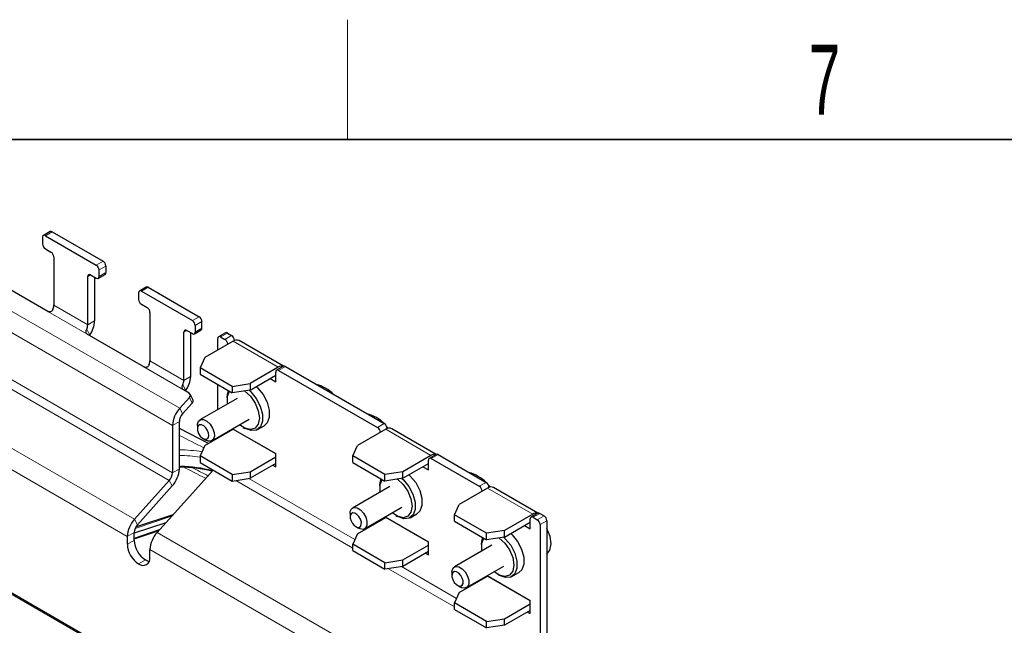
# Paper-space layout 'Blatt4' of a CAD drawing. Header units: millimetres. Extents: x 5 to 418, y 2 to 292.
# Tile 78 of 79: x 296 to 345, y 258 to 288. Entities that reach past the tile are written whole.
import ezdxf

# ---------------------------------------------------------------- set-up
doc = ezdxf.new("R2010")
doc.units = ezdxf.units.MM
doc.layers.add('SLD-0', color=7, linetype='Continuous')
doc.styles.add('SLDTEXTSTYLE0', font='TXT', dxfattribs={"width": 0.605})

psp = doc.layouts.new('Blatt4')

# ---------------------------------------------------------------- linework, layer by layer
at = {"color": 7, "linetype": 'Continuous', "lineweight": 25}
for p, q in [((297.618, 277.902), (297.278, 277.706)), ((297.718, 277.892), (300.263, 276.423)), ((297.237, 277.615), (297.237, 277.288)), ((297.378, 277.696), (299.924, 276.227)), ((297.378, 277.043), (297.661, 276.88)), ((297.802, 276.635), (297.802, 274.217)), ((300.065, 275.655), (300.065, 275.982)), ((300.405, 276.178), (300.405, 275.851)), ((299.5, 273.237), (299.5, 275.655)), ((299.641, 275.737), (299.924, 275.573)), ((299.839, 275.622), (299.839, 273.433)), ((300.024, 275.564), (300.363, 275.76)), ((297.498, 273.908), (295.518, 275.051)), ((302.045, 274.839), (302.045, 274.512)), ((302.426, 275.126), (302.087, 274.93)), ((302.187, 274.92), (304.732, 273.451)), ((302.526, 275.116), (305.072, 273.647)), ((302.187, 274.267), (302.469, 274.104)), ((302.611, 273.859), (302.611, 271.441)), ((305.213, 273.075), (305.213, 273.402)), ((304.308, 270.461), (304.308, 272.879)), ((304.449, 272.961), (304.732, 272.798)), ((304.832, 272.788), (305.172, 272.984)), ((304.874, 273.206), (304.874, 272.879)), ((302.306, 271.132), (299.478, 272.765)), ((299.601, 272.73), (299.586, 272.702)), ((304.647, 272.847), (304.647, 270.657)), ((306.769, 272.422), (305.355, 271.606)), ((306.005, 271.981), (306.005, 272.553)), ((306.386, 272.84), (306.046, 272.644)), ((306.146, 272.635), (306.358, 272.512)), ((306.486, 272.83), (306.698, 272.708)), ((306.839, 272.463), (306.839, 272.456)), ((309.29, 271.17), (307.069, 272.452)), ((305.355, 271.606), (305.116, 271.091)), ((306.725, 270.162), (305.116, 271.091)), ((305.116, 271.091), (305.116, 270.764)), ((309.032, 271.116), (307.617, 270.3)), ((309.285, 271.167), (308.945, 270.971)), ((309.045, 270.961), (313.995, 268.103)), ((309.385, 271.157), (314.335, 268.299)), ((305.116, 270.764), (306.725, 269.835)), ((307.617, 269.973), (308.904, 270.716)), ((308.621, 270.553), (308.904, 270.389)), ((308.904, 270.389), (308.904, 270.879)), ((304.569, 269.826), (304.286, 269.989)), ((304.409, 269.955), (304.395, 269.926)), ((306.005, 269), (306.005, 270.251)), ((306.725, 270.162), (307.617, 270.3)), ((306.725, 270.162), (306.725, 269.835)), ((307.617, 269.973), (306.725, 269.835)), ((307.617, 270.3), (307.617, 269.973)), ((304.582, 269.601), (304.101, 269.065)), ((304.761, 269.504), (304.618, 269.776)), ((306.978, 269.562), (305.111, 268.484)), ((306.472, 269.605), (306.472, 269.507)), ((304.245, 268.793), (304.725, 269.329)), ((306.493, 269.282), (306.485, 269.328)), ((305.711, 267.445), (307.578, 268.522)), ((303.742, 268.206), (303.742, 265.845)), ((304.082, 266.041), (304.082, 268.402)), ((305.544, 267.306), (304.082, 268.052)), ((304.987, 268.209), (304.987, 268.046)), ((305.355, 267.197), (306.769, 268.013)), ((306.746, 268.042), (308.904, 266.797)), ((306.769, 268.013), (306.782, 268.021)), ((307.278, 268.111), (307.362, 268.062)), ((307.992, 268), (308.332, 268.196)), ((314.406, 268.014), (312.991, 267.197)), ((314.476, 268.054), (314.476, 268.048)), ((316.927, 266.761), (314.706, 268.044)), ((305.27, 267.556), (305.411, 267.475)), ((306.005, 267.572), (306.005, 267.614)), ((306.5, 267.858), (306.5, 267.9)), ((305.355, 267.197), (305.116, 266.682)), ((312.752, 266.682), (312.991, 267.197)), ((306.725, 265.752), (305.116, 266.682)), ((305.116, 266.682), (305.116, 266.355)), ((307.617, 265.89), (308.904, 266.633)), ((308.904, 266.143), (308.904, 266.797)), ((314.362, 265.753), (312.752, 266.682)), ((312.752, 266.356), (312.752, 266.682)), ((316.668, 266.708), (315.254, 265.891)), ((316.541, 265.981), (316.541, 266.471)), ((316.922, 266.758), (316.582, 266.562)), ((316.682, 266.552), (319.086, 265.164)), ((317.022, 266.748), (319.426, 265.36)), ((302.97, 262.86), (305.766, 265.979)), ((305.116, 266.355), (306.725, 265.426)), ((308.904, 266.307), (307.617, 265.564)), ((308.763, 266.225), (308.904, 266.143)), ((312.752, 266.356), (314.362, 265.427)), ((315.254, 265.565), (316.541, 266.307)), ((316.258, 266.144), (316.541, 265.981)), ((306.725, 265.752), (307.617, 265.89)), ((306.725, 265.752), (306.725, 265.426)), ((306.725, 265.426), (307.617, 265.564)), ((307.617, 265.89), (307.617, 265.564)), ((315.254, 265.891), (314.362, 265.753)), ((314.362, 265.427), (314.362, 265.753)), ((315.254, 265.565), (314.362, 265.427)), ((315.254, 265.565), (315.254, 265.891)), ((303.579, 265.454), (301.839, 263.513)), ((301.982, 263.24), (303.722, 265.182)), ((314.614, 265.153), (312.748, 264.075)), ((314.108, 265.197), (314.108, 265.099)), ((319.497, 265.075), (318.083, 264.258)), ((319.567, 265.115), (319.567, 265.109)), ((322.018, 263.822), (319.797, 265.104)), ((314.13, 264.873), (314.122, 264.92)), ((313.348, 263.036), (315.214, 264.114)), ((317.843, 263.743), (318.083, 264.258)), ((303.756, 263.737), (301.895, 263.116)), ((312.624, 263.801), (312.624, 263.637)), ((312.991, 262.788), (314.406, 263.604)), ((314.383, 263.634), (316.541, 262.388)), ((314.406, 263.604), (314.419, 263.613)), ((314.914, 263.703), (314.999, 263.654)), ((315.629, 263.591), (315.969, 263.787)), ((319.453, 262.814), (317.843, 263.743)), ((317.843, 263.417), (317.843, 263.743)), ((321.76, 263.768), (320.345, 262.952)), ((321.632, 263.042), (321.632, 263.532)), ((322.013, 263.819), (321.673, 263.623)), ((321.773, 263.613), (321.986, 263.491)), ((322.113, 263.809), (322.325, 263.687)), ((303.404, 263.344), (301.819, 262.816)), ((312.907, 263.148), (313.048, 263.066)), ((314.137, 263.449), (314.137, 263.492)), ((317.843, 263.417), (319.453, 262.487)), ((320.345, 262.625), (321.632, 263.368)), ((321.349, 263.205), (321.632, 263.042)), ((322.127, 263.246), (322.127, 257.147)), ((322.466, 263.442), (322.466, 257.343)), ((319.282, 246.207), (290.948, 262.563)), ((301.479, 262.654), (301.479, 262.265)), ((303.078, 262.98), (301.819, 262.561)), ((301.819, 262.461), (301.819, 262.85)), ((312.991, 262.788), (312.752, 262.273)), ((320.345, 262.952), (319.453, 262.814)), ((319.453, 262.487), (319.453, 262.814)), ((320.345, 262.625), (319.453, 262.487)), ((320.345, 262.625), (320.345, 262.952)), ((314.362, 261.344), (312.752, 262.273)), ((312.752, 261.946), (312.752, 262.273)), ((315.254, 261.482), (316.541, 262.225)), ((316.541, 261.735), (316.541, 262.388)), ((319.706, 262.214), (317.839, 261.136)), ((319.2, 262.258), (319.2, 262.16)), ((302.611, 261.612), (302.611, 262.001)), ((312.752, 261.946), (314.362, 261.017)), ((316.541, 261.898), (315.254, 261.155)), ((316.399, 261.816), (316.541, 261.735)), ((319.221, 261.934), (319.213, 261.98)), ((314.362, 261.344), (315.254, 261.482)), ((314.362, 261.017), (314.362, 261.344)), ((315.254, 261.155), (314.362, 261.017)), ((315.254, 261.155), (315.254, 261.482)), ((318.439, 260.097), (320.306, 261.175)), ((317.715, 260.862), (317.715, 260.698)), ((318.083, 259.849), (319.497, 260.665)), ((319.228, 260.51), (319.228, 260.552)), ((319.474, 260.695), (321.632, 259.449)), ((319.497, 260.665), (319.51, 260.674)), ((320.005, 260.763), (320.09, 260.714)), ((320.72, 260.652), (321.06, 260.848)), ((317.998, 260.209), (318.139, 260.127)), ((318.083, 259.849), (317.843, 259.334)), ((319.453, 258.405), (317.843, 259.334)), ((317.843, 259.007), (317.843, 259.334)), ((320.345, 258.543), (321.632, 259.286)), ((321.632, 258.796), (321.632, 259.449)), ((317.843, 259.007), (319.453, 258.078)), ((321.632, 258.959), (320.345, 258.216)), ((321.491, 258.877), (321.632, 258.796)), ((319.453, 258.405), (320.345, 258.543)), ((319.453, 258.078), (319.453, 258.405)), ((320.345, 258.216), (319.453, 258.078)), ((320.345, 258.216), (320.345, 258.543))]:
    psp.add_line(p, q, dxfattribs=at)
at = {"color": 7, "linetype": 'Continuous', "lineweight": 18}
for p, q in [((297.718, 277.892), (297.378, 277.696)), ((299.924, 276.227), (300.263, 276.423)), ((300.405, 276.178), (300.065, 275.982)), ((300.065, 275.655), (300.405, 275.851)), ((299.641, 275.737), (299.5, 275.655)), ((302.526, 275.116), (302.187, 274.92)), ((304.101, 269.065), (294.768, 274.453)), ((299.478, 272.765), (297.498, 273.908)), ((299.5, 273.237), (297.802, 274.217)), ((303.742, 268.206), (294.408, 273.595)), ((299.839, 273.433), (299.5, 273.237)), ((304.732, 273.451), (305.072, 273.647)), ((305.213, 273.402), (304.874, 273.206)), ((299.448, 273.02), (299.601, 272.73)), ((304.449, 272.961), (304.308, 272.879)), ((304.874, 272.879), (305.213, 273.075)), ((306.486, 272.83), (306.146, 272.635)), ((306.358, 272.512), (306.698, 272.708)), ((309.032, 271.116), (306.769, 272.422)), ((306.839, 272.463), (306.772, 272.424)), ((304.308, 270.461), (302.611, 271.441)), ((303.742, 265.845), (294.408, 271.233)), ((304.286, 269.989), (302.306, 271.132)), ((309.385, 271.157), (309.045, 270.961)), ((303.579, 265.454), (294.245, 270.843)), ((304.647, 270.657), (304.308, 270.461)), ((304.257, 270.244), (304.409, 269.955)), ((304.725, 269.329), (304.582, 269.601)), ((304.245, 268.793), (304.101, 269.065)), ((301.839, 263.513), (292.505, 268.901)), ((301.479, 262.654), (292.146, 268.042)), ((304.082, 268.402), (303.742, 268.206)), ((308.904, 266.78), (306.769, 268.013)), ((313.995, 268.103), (314.335, 268.299)), ((316.668, 266.708), (314.406, 268.014)), ((314.476, 268.054), (314.409, 268.016)), ((317.022, 266.748), (316.682, 266.552)), ((304.082, 266.041), (303.742, 265.845)), ((304.139, 266.152), (304.082, 266.119)), ((307.562, 265.555), (312.857, 262.498)), ((303.722, 265.182), (303.579, 265.454)), ((306.9, 265.453), (312.752, 262.074)), ((319.086, 265.164), (319.426, 265.36)), ((321.76, 263.768), (319.497, 265.075)), ((319.567, 265.115), (319.5, 265.077)), ((301.982, 263.24), (301.839, 263.513)), ((303.696, 263.669), (301.867, 263.06)), ((316.541, 262.372), (314.406, 263.604)), ((322.113, 263.809), (321.773, 263.613)), ((321.986, 263.491), (322.325, 263.687)), ((322.466, 263.442), (322.127, 263.246)), ((319.181, 246.2), (290.854, 262.553)), ((301.819, 262.85), (301.479, 262.654)), ((303.018, 262.913), (301.819, 262.513)), ((302.97, 262.86), (319.092, 253.553)), ((301.479, 262.265), (301.819, 262.461)), ((302.611, 262.001), (318.733, 252.694)), ((302.385, 261.481), (302.045, 261.285)), ((314.536, 261.044), (317.843, 259.135)), ((315.198, 261.147), (317.948, 259.559)), ((321.632, 259.433), (319.497, 260.665))]:
    psp.add_line(p, q, dxfattribs=at)
at = {"color": 7, "linetype": 'Continuous', "lineweight": 25, "flags": 128}
for points in [[(306.472, 269.605), (306.484, 269.766), (306.533, 269.946)], [(306.485, 269.328), (306.485, 269.67), (306.584, 269.917)], [(307.345, 269.931), (307.352, 269.926), (307.637, 269.668), (307.873, 269.325), (308.029, 268.944), (308.084, 268.577), (308.029, 268.272), (307.874, 268.071), (307.637, 268.001), (307.352, 268.072), (307.093, 268.242)], [(307.576, 269.967), (307.659, 269.89), (307.928, 269.559), (308.129, 269.172), (308.238, 268.775), (308.242, 268.415), (308.139, 268.138), (307.942, 267.975), (307.676, 267.947), (307.372, 268.057), (307.362, 268.062)], [(307.927, 270.152), (307.998, 270.086), (308.267, 269.755), (308.469, 269.368), (308.578, 268.971), (308.581, 268.611), (308.478, 268.334), (308.332, 268.196)], [(304.987, 268.209), (304.99, 268.266), (305.041, 268.418), (305.149, 268.501), (305.296, 268.502), (305.461, 268.422), (305.619, 268.272), (305.745, 268.075), (305.82, 267.861), (305.833, 267.663), (305.781, 267.511), (305.674, 267.428)], [(305.445, 267.525), (305.516, 267.581), (305.551, 267.682), (305.542, 267.814), (305.492, 267.957), (305.408, 268.088), (305.303, 268.188), (305.193, 268.241), (305.095, 268.24), (305.023, 268.185), (304.989, 268.084), (304.998, 267.951), (305.048, 267.809), (305.131, 267.678), (305.236, 267.578), (305.346, 267.524), (305.445, 267.525)], [(314.448, 268.169), (314.454, 268.161), (314.515, 268.061)], [(305.674, 267.428), (305.526, 267.426), (305.411, 267.475)], [(314.108, 265.197), (314.12, 265.358), (314.17, 265.537)], [(314.122, 264.92), (314.122, 265.262), (314.221, 265.508)], [(314.981, 265.522), (314.989, 265.517), (315.274, 265.259), (315.51, 264.917), (315.666, 264.536), (315.721, 264.168), (315.666, 263.863), (315.51, 263.662), (315.274, 263.593), (314.989, 263.663), (314.73, 263.834)], [(315.213, 265.558), (315.295, 265.482), (315.565, 265.151), (315.766, 264.763), (315.875, 264.366), (315.878, 264.007), (315.776, 263.729), (315.579, 263.566), (315.313, 263.538), (315.009, 263.648), (314.999, 263.654)], [(315.564, 265.743), (315.635, 265.678), (315.904, 265.347), (316.106, 264.959), (316.214, 264.562), (316.218, 264.203), (316.115, 263.925), (315.969, 263.787)], [(319.539, 265.23), (319.545, 265.222), (319.607, 265.121)], [(312.624, 263.801), (312.633, 263.899), (312.699, 264.036), (312.818, 264.1), (312.972, 264.082), (313.138, 263.983), (313.29, 263.819), (313.405, 263.615), (313.465, 263.402), (313.463, 263.213), (313.397, 263.075), (313.278, 263.011), (313.124, 263.03), (313.048, 263.066)], [(312.628, 263.577), (312.669, 263.435), (312.745, 263.299), (312.847, 263.19), (312.957, 263.124), (313.06, 263.111), (313.139, 263.154), (313.183, 263.245), (313.185, 263.372), (313.144, 263.514), (313.068, 263.65), (312.966, 263.759), (312.856, 263.825), (312.753, 263.837), (312.674, 263.794), (312.63, 263.703), (312.628, 263.577)], [(322.463, 261.775), (322.622, 261.976), (322.679, 262.285), (322.625, 262.659), (322.468, 263.046), (322.466, 263.049)], [(319.2, 262.258), (319.211, 262.419), (319.261, 262.598)], [(319.213, 261.98), (319.213, 262.323), (319.312, 262.569)], [(320.073, 262.583), (320.08, 262.578), (320.365, 262.32), (320.601, 261.978), (320.757, 261.597), (320.812, 261.229), (320.757, 260.924), (320.601, 260.723), (320.365, 260.654), (320.08, 260.724), (319.821, 260.895)], [(320.304, 262.619), (320.386, 262.543), (320.656, 262.212), (320.857, 261.824), (320.966, 261.427), (320.969, 261.068), (320.867, 260.79), (320.67, 260.627), (320.404, 260.599), (320.1, 260.709), (320.09, 260.714)], [(320.655, 262.804), (320.726, 262.739), (320.995, 262.408), (321.197, 262.02), (321.306, 261.623), (321.309, 261.264), (321.206, 260.986), (321.06, 260.848)], [(302.385, 261.481), (302.495, 261.43), (302.577, 261.409)], [(317.715, 260.862), (317.725, 260.96), (317.79, 261.097), (317.909, 261.161), (318.063, 261.143), (318.229, 261.044), (318.381, 260.88), (318.496, 260.676), (318.557, 260.463), (318.554, 260.274), (318.488, 260.136), (318.369, 260.072), (318.215, 260.091), (318.139, 260.127)], [(317.719, 260.638), (317.76, 260.496), (317.837, 260.36), (317.938, 260.251), (318.048, 260.185), (318.151, 260.172), (318.23, 260.215), (318.274, 260.306), (318.276, 260.433), (318.236, 260.575), (318.159, 260.711), (318.058, 260.82), (317.947, 260.886), (317.845, 260.898), (317.765, 260.855), (317.721, 260.764), (317.719, 260.638)]]:
    psp.add_lwpolyline(points, dxfattribs=at)
at = {"color": 7, "linetype": 'Continuous', "lineweight": 25}
for centre, radius, start, end in [((297.659, 277.81), 0.101, 54.3824, 114.3071), ((297.323, 277.629), 0.0873, 50.7967, 189.214), ((297.544, 277.302), 0.307, 182.6055, 237.3945), ((297.495, 276.621), 0.307, 2.6055, 57.3945), ((300.098, 276.164), 0.307, 2.6055, 57.3945), ((299.758, 275.968), 0.307, 2.6055, 57.3945), ((300.309, 275.839), 0.0959, 304.0564, 7.2558), ((299.586, 275.669), 0.0873, 50.7967, 189.214), ((299.979, 275.641), 0.0873, 230.7967, 9.214), ((302.131, 274.853), 0.0873, 50.7967, 189.214), ((302.467, 275.035), 0.101, 54.3824, 114.3071), ((302.352, 274.526), 0.307, 182.6055, 237.3945), ((297.261, 274.23), 0.541, 334.852, 358.6051), ((302.304, 273.845), 0.307, 2.6055, 57.3945), ((298.527, 273.486), 1.313, 324.876, 357.697), ((304.566, 273.192), 0.307, 2.6055, 57.3945), ((304.906, 273.388), 0.307, 2.6055, 57.3945), ((298.958, 273.25), 0.541, 334.852, 358.6051), ((304.394, 272.893), 0.0873, 50.7967, 189.214), ((304.787, 272.865), 0.0873, 230.7967, 9.214), ((305.118, 273.063), 0.0959, 304.0564, 7.2558), ((306.091, 272.567), 0.0873, 50.7967, 189.214), ((306.193, 272.253), 0.307, 2.6055, 57.3945), ((306.427, 272.749), 0.101, 54.3824, 114.3071), ((306.532, 272.449), 0.307, 2.6055, 57.3945), ((306.945, 272.177), 0.302, 65.6929, 125.6176), ((302.07, 271.454), 0.541, 334.852, 358.6051), ((308.99, 270.893), 0.0873, 50.7967, 189.214), ((309.215, 270.849), 0.324, 77.8631, 124.481), ((309.326, 271.075), 0.101, 54.3824, 114.3071), ((303.767, 270.474), 0.541, 334.852, 358.6051), ((303.336, 270.71), 1.313, 324.876, 357.697), ((310.392, 268.329), 2.008, 45.5676, 74.4378), ((304.491, 269.709), 0.141, 310.36, 56.391), ((304.618, 269.442), 0.156, 313.5414, 23.4737), ((305.107, 268.14), 1.366, 137.3803, 177.2082), ((304.702, 268.372), 0.621, 137.3803, 177.2082), ((312.904, 266.801), 2.075, 45.9987, 73.963), ((313.83, 267.845), 0.307, 2.6055, 57.3945), ((314.169, 268.04), 0.307, 2.6055, 57.3945), ((314.581, 267.768), 0.302, 65.6929, 125.6176), ((316.627, 266.485), 0.0873, 50.7967, 189.214), ((316.852, 266.44), 0.324, 77.8631, 124.481), ((316.963, 266.666), 0.101, 54.3824, 114.3071), ((302.717, 266.107), 1.366, 317.3803, 357.2082), ((303.122, 265.875), 0.621, 317.3803, 357.2082), ((317.995, 263.861), 2.075, 45.9987, 73.963), ((318.921, 264.905), 0.307, 2.6055, 57.3945), ((319.26, 265.101), 0.307, 2.6055, 57.3945), ((319.673, 264.829), 0.302, 65.6929, 125.6176), ((302.844, 262.588), 1.366, 137.3803, 177.2082), ((321.718, 263.546), 0.0873, 50.7967, 189.214), ((321.943, 263.501), 0.324, 77.8631, 124.481), ((322.054, 263.727), 0.101, 54.3824, 114.3071), ((322.159, 263.428), 0.307, 2.6055, 57.3945), ((302.439, 262.82), 0.621, 137.3803, 177.2082), ((321.82, 263.232), 0.307, 2.6055, 57.3945), ((303.976, 261.934), 1.366, 137.3803, 177.2082), ((302.708, 262.321), 1.229, 182.6055, 237.3945), ((303.047, 262.516), 1.229, 182.6055, 237.3945), ((302.266, 261.556), 0.349, 230.7967, 9.214)]:
    psp.add_arc(centre, radius, start, end, dxfattribs=at)
at = {"color": 7, "linetype": 'Continuous', "lineweight": 18}
for centre, major_axis, ratio, start_param, end_param in [((53.781, 108.965), (378.787, -5.628), 0.567125, 0.853066, 0.857373), ((304.111, 264.605), (4.2, -0.062), 0.567125, 1.313578, 1.586207), ((304.108, 264.44), (4, -0.062), 0.566612, 1.325109, 1.586345), ((53.767, 96.654), (378.865, 5.829), 0.587275, 0.835426, 0.839474), ((53.766, 96.751), (378.985, 5.829), 0.587272, 0.835296, 0.83827)]:
    psp.add_ellipse(centre, major_axis=major_axis, ratio=ratio, start_param=start_param, end_param=end_param, dxfattribs=at)
at = {"color": 7, "linetype": 'Continuous', "lineweight": 25}
for centre, major_axis, ratio, start_param, end_param in [((304.107, 263.786), (4.12, -0.061), 0.567125, 1.178415, 1.583651), ((304.108, 263.885), (4, -0.061), 0.566817, 1.161652, 1.571837)]:
    psp.add_ellipse(centre, major_axis=major_axis, ratio=ratio, start_param=start_param, end_param=end_param, dxfattribs=at)
for points, knots in [([(297.751, 274), (297.74, 273.98), (297.719, 273.942), (297.665, 273.903), (297.605, 273.885), (297.546, 273.886), (297.514, 273.901), (297.498, 273.908)], [0, 0, 0, 0, 0.206856, 0.414379, 0.609679, 0.808284, 1, 1, 1, 1]), ([(299.478, 272.765), (299.463, 272.776), (299.434, 272.797), (299.414, 272.847), (299.412, 272.904), (299.425, 272.965), (299.441, 273.002), (299.448, 273.02)], [0, 0, 0, 0, 0.20832, 0.416696, 0.622788, 0.820502, 1, 1, 1, 1]), ([(302.56, 271.224), (302.549, 271.205), (302.527, 271.166), (302.473, 271.127), (302.413, 271.109), (302.354, 271.111), (302.322, 271.125), (302.306, 271.132)], [0, 0, 0, 0, 0.206856, 0.414379, 0.609679, 0.808284, 1, 1, 1, 1]), ([(304.286, 269.989), (304.272, 270), (304.243, 270.021), (304.222, 270.071), (304.22, 270.129), (304.234, 270.189), (304.249, 270.226), (304.257, 270.244)], [0, 0, 0, 0, 0.2083196, 0.416696, 0.6227876, 0.8205018, 1, 1, 1, 1])]:
    psp.add_open_spline(points, degree=3, knots=knots, dxfattribs=at)
at = {"layer": 'SLD-0', "lineweight": 18}
psp.add_line((312.5, 282.5), (312.5, 288.5), dxfattribs=at)
at = {"layer": 'SLD-0', "lineweight": 35}
psp.add_line((408, 282.5), (26, 282.5), dxfattribs=at)

# ---------------------------------------------------------------- texts
at = {"layer": 'SLD-0', "insert": (336.353, 287.243), "char_height": 3.5, "attachment_point": 2, "style": 'SLDTEXTSTYLE0'}
psp.add_mtext('7', dxfattribs=at)

doc.saveas('drawing.dxf')
